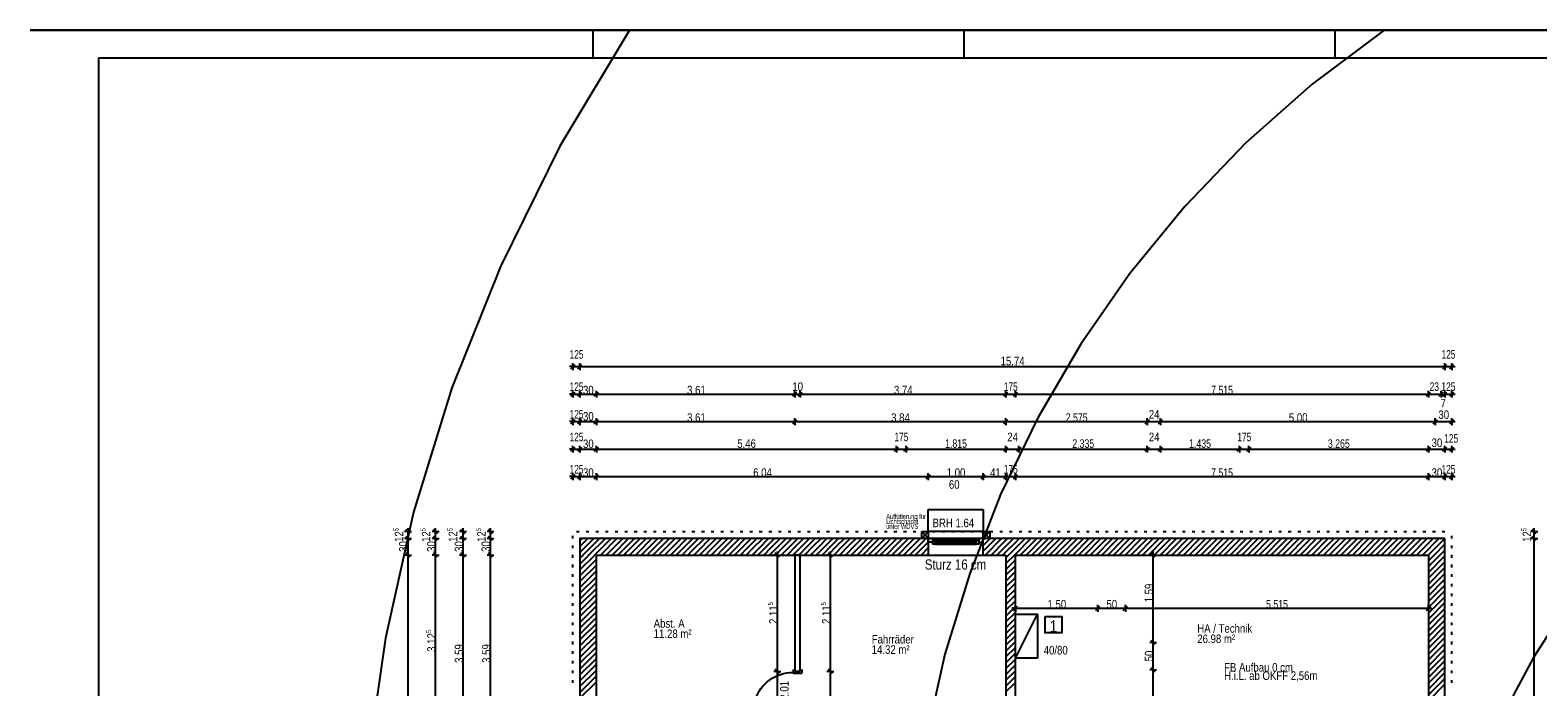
# Model space of a CAD drawing. Extents: x 5 to 835, y 17 to 857.
# Tile 13 of 14: x 5 to 554, y 618 to 857. Entities that reach past the tile are written whole.
import ezdxf
from ezdxf.enums import TextEntityAlignment as Align

# ---------------------------------------------------------------- set-up
doc = ezdxf.new("R2010")
doc.units = 0
doc.linetypes.add('CONTINOUS', pattern=[0])
for name, color, linetype in [('Allgemein', 7, 'CONTINOUS'), ('Fenster-Brüstung', 7, 'CONTINOUS'), ('FenstermakroTürmakro', 7, 'CONTINOUS'), ('Raum', 7, 'CONTINOUS'), ('TEXTS_ACI250', 7, 'CONTINOUS'), ('Tür-Griff', 7, 'CONTINOUS'), ('WandBetontr', 7, 'CONTINOUS'), ('WandMauerwerktr', 7, 'CONTINOUS'), ('WandTrockenbau', 7, 'CONTINOUS')]:
    doc.layers.add(name, color=color, linetype=linetype)

msp = doc.modelspace()

# ---------------------------------------------------------------- linework, layer by layer
at = {"layer": 'Allgemein', "color": 7, "linetype": 'CONTINOUS'}
msp.add_line((30.01281, 847.09998), (820.01279, 847.09998), dxfattribs=at)
at = {"layer": 'Fenster-Brüstung', "color": 7, "linetype": 'CONTINOUS'}
for p, q in [((351.93204, 672.26212), (331.93203, 672.26212)), ((331.93203, 666.26214), (351.93204, 666.26214))]:
    msp.add_line(p, q, dxfattribs=at)
at = {"layer": 'FenstermakroTürmakro', "color": 7, "linetype": 'CONTINOUS'}
for p, q in [((333.53204, 672.24214), (350.33203, 672.24214)), ((334.33204, 671.56212), (349.53203, 671.56212)), ((334.33204, 670.88214), (349.53203, 670.88214)), ((334.33204, 670.20213), (349.53203, 670.20213)), ((282.73204, 624.62214), (282.73204, 623.28212)), ((282.73204, 623.28212), (283.33202, 623.28212)), ((283.33202, 623.28212), (285.33203, 623.28212)), ((285.33203, 623.28212), (285.93204, 623.28212)), ((285.93204, 624.62214), (285.93204, 623.28212))]:
    msp.add_line(p, q, dxfattribs=at)
for points in [[(331.93203, 672.24214), (333.53204, 672.24214), (333.53204, 670.88214), (331.93203, 670.88214)], [(333.53204, 671.56212), (334.33204, 671.56212), (334.33204, 670.20213), (333.53204, 670.20213)], [(349.53203, 671.56212), (350.33203, 671.56212), (350.33203, 670.20213), (349.53203, 670.20213)], [(351.93204, 672.24214), (350.33203, 672.24214), (350.33203, 670.88214), (351.93204, 670.88214)]]:
    msp.add_lwpolyline(points, close=True, dxfattribs=at)
msp.add_lwpolyline([(268.25203, 609.12212), (268.30003, 610.30971), (268.44155, 611.47085), (268.67286, 612.60183), (268.99023, 613.69892), (269.38994, 614.75839), (269.86826, 615.77652), (270.42147, 616.74957), (271.04583, 617.67382), (271.73763, 618.54555), (272.49313, 619.36103), (273.3086, 620.11653), (274.18033, 620.80832), (275.10459, 621.43269), (276.07764, 621.98589), (277.09576, 622.46421), (278.15523, 622.86392), (279.25232, 623.1813), (280.3833, 623.4126), (281.54445, 623.55412), (282.73203, 623.60212)], dxfattribs=at)
at = {"layer": 'Tür-Griff', "color": 7, "linetype": 'CONTINOUS'}
for p, q in [((834.9, 857.09998), (5.1, 857.09998)), ((210.01282, 847.09998), (210.01282, 857.09998)), ((345.0128, 847.09998), (345.0128, 857.09998)), ((480.01283, 847.09998), (480.01283, 857.09998)), ((30.01281, 847.09998), (30.01281, 27.1))]:
    msp.add_line(p, q, dxfattribs=at)
at = {"layer": 'Tür-Griff'}
for p, q in [((5.1, 857.09998), (834.9, 857.09998)), ((331.93204, 682.76213), (351.93204, 682.76213)), ((331.93204, 674.76214), (331.93204, 682.76213)), ((202.63204, 672.28262), (202.63204, 673.28264)), ((202.63204, 668.78262), (202.63204, 669.78264)), ((203.94079, 674.76214), (204.94079, 674.76214)), ((207.44079, 674.76214), (208.4408, 674.76214)), ((210.9408, 674.76214), (211.9408, 674.76214)), ((214.4408, 674.76214), (215.4408, 674.76214)), ((217.9408, 674.76214), (218.94078, 674.76214)), ((221.4408, 674.76214), (222.44078, 674.76214)), ((224.94078, 674.76214), (225.94078, 674.76214)), ((228.44078, 674.76214), (229.44079, 674.76214)), ((231.94079, 674.76214), (232.94079, 674.76214)), ((235.44079, 674.76214), (236.44079, 674.76214)), ((238.94079, 674.76214), (239.94079, 674.76214)), ((242.44079, 674.76214), (243.44079, 674.76214)), ((245.94079, 674.76214), (246.9408, 674.76214)), ((249.44079, 674.76214), (250.4408, 674.76214)), ((252.94079, 674.76214), (253.9408, 674.76214)), ((256.4408, 674.76214), (257.4408, 674.76214)), ((259.9408, 674.76214), (260.9408, 674.76214)), ((263.4408, 674.76214), (264.44078, 674.76214)), ((266.9408, 674.76214), (267.94078, 674.76214)), ((270.44078, 674.76214), (271.44078, 674.76214)), ((273.94078, 674.76214), (274.94079, 674.76214)), ((277.44078, 674.76214), (278.44079, 674.76214)), ((280.94079, 674.76214), (281.94079, 674.76214)), ((284.44079, 674.76214), (285.44079, 674.76214)), ((287.94079, 674.76214), (288.94079, 674.76214)), ((291.44079, 674.76214), (292.4408, 674.76214)), ((294.94079, 674.76214), (295.9408, 674.76214)), ((298.44079, 674.76214), (299.4408, 674.76214)), ((301.9408, 674.76214), (302.9408, 674.76214)), ((305.4408, 674.76214), (306.44078, 674.76214)), ((308.9408, 674.76214), (309.94078, 674.76214)), ((312.4408, 674.76214), (313.44079, 674.76214)), ((315.94078, 674.76214), (316.94079, 674.76214)), ((319.44078, 674.76214), (320.44079, 674.76214)), ((322.94078, 674.76214), (323.94079, 674.76214)), ((326.44079, 674.76214), (327.44079, 674.76214)), ((331.93204, 674.76214), (329.53203, 672.26212)), ((329.53203, 674.76214), (331.93204, 672.26212)), ((329.94079, 674.76214), (330.94079, 674.76214)), ((351.93204, 674.76214), (331.93204, 674.76214)), ((333.44079, 674.76214), (334.44079, 674.76214)), ((336.94079, 674.76214), (337.9408, 674.76214)), ((340.4408, 674.76214), (341.4408, 674.76214)), ((343.9408, 674.76214), (344.9408, 674.76214)), ((347.4408, 674.76214), (348.4408, 674.76214)), ((350.9408, 674.76214), (351.94078, 674.76214)), ((354.33204, 674.76214), (351.93204, 672.26212)), ((351.93204, 674.76214), (354.33204, 672.26212)), ((354.4408, 674.76214), (355.44078, 674.76214)), ((357.94078, 674.76214), (358.94079, 674.76214)), ((361.44078, 674.76214), (362.44079, 674.76214)), ((364.94078, 674.76214), (365.94079, 674.76214)), ((368.44079, 674.76214), (369.44081, 674.76214)), ((371.94079, 674.76214), (372.94077, 674.76214)), ((375.44079, 674.76214), (376.44077, 674.76214)), ((378.94079, 674.76214), (379.94077, 674.76214)), ((382.44079, 674.76214), (383.44078, 674.76214)), ((385.9408, 674.76214), (386.94078, 674.76214)), ((389.4408, 674.76214), (390.44078, 674.76214)), ((392.9408, 674.76214), (393.94078, 674.76214)), ((396.4408, 674.76214), (397.44078, 674.76214)), ((399.9408, 674.76214), (400.94078, 674.76214)), ((403.4408, 674.76214), (404.44079, 674.76214)), ((406.94081, 674.76214), (407.94079, 674.76214)), ((410.44081, 674.76214), (411.44079, 674.76214)), ((413.94081, 674.76214), (414.94079, 674.76214)), ((417.44081, 674.76214), (418.44079, 674.76214)), ((420.94081, 674.76214), (421.94079, 674.76214)), ((424.44077, 674.76214), (425.44079, 674.76214)), ((427.94077, 674.76214), (428.9408, 674.76214)), ((431.44078, 674.76214), (432.4408, 674.76214)), ((434.94078, 674.76214), (435.9408, 674.76214)), ((438.44078, 674.76214), (439.4408, 674.76214)), ((441.94078, 674.76214), (442.94081, 674.76214)), ((445.44078, 674.76214), (446.44081, 674.76214)), ((448.94078, 674.76214), (449.94081, 674.76214)), ((452.44078, 674.76214), (453.44081, 674.76214)), ((455.94079, 674.76214), (456.94081, 674.76214)), ((459.44079, 674.76214), (460.44081, 674.76214)), ((462.94079, 674.76214), (463.94077, 674.76214)), ((466.44079, 674.76214), (467.44077, 674.76214)), ((469.94079, 674.76214), (470.94077, 674.76214)), ((473.44079, 674.76214), (474.44078, 674.76214)), ((476.9408, 674.76214), (477.94078, 674.76214)), ((480.4408, 674.76214), (481.44078, 674.76214)), ((483.9408, 674.76214), (484.94078, 674.76214)), ((487.4408, 674.76214), (488.44078, 674.76214)), ((490.9408, 674.76214), (491.94078, 674.76214)), ((494.4408, 674.76214), (495.44079, 674.76214)), ((497.94081, 674.76214), (498.94079, 674.76214)), ((501.44081, 674.76214), (502.44079, 674.76214)), ((504.94081, 674.76214), (505.94079, 674.76214)), ((508.44081, 674.76214), (509.44079, 674.76214)), ((511.94081, 674.76214), (512.9408, 674.76214)), ((515.44077, 674.76214), (516.4408, 674.76214)), ((518.94077, 674.76214), (519.9408, 674.76214)), ((522.43203, 672.28262), (522.43203, 673.28264)), ((522.43203, 668.78262), (522.43203, 669.78264)), ((202.63204, 665.28262), (202.63204, 666.28264)), ((522.43203, 665.28262), (522.43203, 666.28264)), ((202.63204, 661.78261), (202.63204, 662.78264)), ((202.63204, 658.28261), (202.63204, 659.28264)), ((522.43203, 661.78261), (522.43203, 662.78264)), ((522.43203, 658.28261), (522.43203, 659.28264)), ((202.63204, 654.78261), (202.63204, 655.78264)), ((522.43203, 654.78261), (522.43203, 655.78264)), ((202.63204, 651.28261), (202.63204, 652.28263)), ((202.63204, 647.78261), (202.63204, 648.78263)), ((522.43203, 651.28261), (522.43203, 652.28263)), ((522.43203, 647.78261), (522.43203, 648.78263)), ((202.63204, 644.28265), (202.63204, 645.28263)), ((363.63204, 628.76211), (371.63202, 644.76212)), ((522.43203, 644.28265), (522.43203, 645.28263)), ((202.63204, 640.78265), (202.63204, 641.78263)), ((202.63204, 637.28265), (202.63204, 638.28263)), ((522.43203, 640.78265), (522.43203, 641.78263)), ((522.43203, 637.28265), (522.43203, 638.28263)), ((202.63204, 633.78265), (202.63204, 634.78263)), ((202.63204, 630.28264), (202.63204, 631.28263)), ((522.43203, 633.78265), (522.43203, 634.78263)), ((522.43203, 630.28264), (522.43203, 631.28263)), ((202.63204, 626.78264), (202.63204, 627.78262)), ((371.63202, 628.7621), (363.63204, 628.7621)), ((522.43203, 626.78264), (522.43203, 627.78262)), ((202.63204, 623.28264), (202.63204, 624.28262)), ((202.63204, 619.78264), (202.63204, 620.78262)), ((522.43203, 623.28264), (522.43203, 624.28262)), ((522.43203, 619.78264), (522.43203, 620.78262))]:
    msp.add_line(p, q, dxfattribs=at)
for points in [[(223.20627, 857.09999), (197.84397, 814.88308), (176.32169, 771.45366), (158.5952, 727.02557), (144.62025, 681.81267), (134.35258, 636.02879), (127.74797, 589.8878), (124.76216, 543.60353), (125.35091, 497.38984), (129.46997, 451.46056), (137.07509, 406.02955), (148.12204, 361.31066), (162.56657, 317.51773), (180.36443, 274.86461), (201.47137, 233.56515), (225.84316, 193.83319), (253.43554, 155.88258), (284.20427, 119.92718), (318.10511, 86.18082), (355.09381, 54.85735), (395.12612, 26.17063)], [(497.85652, 857.09999), (471.58376, 837.40866), (447.37723, 816.00335), (425.26338, 793.02719), (405.26864, 768.62337), (387.41945, 742.93505), (371.74226, 716.10538), (358.26349, 688.27754), (347.00959, 659.59468), (338.00699, 630.19998), (331.28215, 600.23658), (326.86148, 569.84767), (324.77144, 539.17639), (325.03845, 508.36592), (327.68897, 477.55941), (332.74943, 446.90004), (340.24626, 416.53096), (350.2059, 386.59534), (362.6548, 357.23635), (377.6194, 328.59713), (395.12612, 300.82087)], [(720.01283, 727.5419), (703.62941, 726.50033), (687.64089, 724.17586), (672.09754, 720.62114), (657.04965, 715.88882), (642.54747, 710.03155), (628.64128, 703.10196), (615.38134, 695.1527), (602.81794, 686.23643), (591.00132, 676.40579), (579.98177, 665.71343), (569.80956, 654.21198), (560.53495, 641.95411), (552.20822, 628.99245), (544.87963, 615.37965), (538.59945, 601.16836), (533.41796, 586.41123), (529.38542, 571.1609), (526.5521, 555.47002), (524.96827, 539.39123), (524.68421, 522.97718)], [(351.93204, 682.76213), (351.93204, 674.76214), (354.33204, 674.76214), (354.33204, 672.26212), (351.93204, 672.26212), (351.93204, 674.76214)], [(363.63204, 628.76211), (363.63204, 644.76212), (371.63202, 644.76212), (371.63202, 628.76211)]]:
    msp.add_lwpolyline(points, dxfattribs=at)
for points in [[(329.53203, 674.76214), (331.93204, 674.76214), (331.93204, 672.26212), (329.53203, 672.26212)], [(374.48926, 643.91359), (380.48923, 643.91359), (380.48923, 637.91357), (374.48926, 637.91357)]]:
    msp.add_lwpolyline(points, close=True, dxfattribs=at)
at = {"layer": 'WandBetontr', "color": 7, "linetype": 'CONTINOUS'}
for p, q in [((201.88205, 734.01214), (203.38204, 735.51213)), ((202.63204, 734.76214), (202.63204, 736.0121)), ((204.38204, 734.01214), (205.88204, 735.51213)), ((205.13204, 734.76214), (205.13204, 736.0121)), ((519.18202, 734.01214), (520.68205, 735.51214)), ((519.93206, 734.76214), (519.93206, 736.0121)), ((521.68204, 734.01214), (523.18203, 735.51214)), ((522.43203, 734.76214), (522.43203, 736.0121)), ((202.63204, 734.76214), (201.38203, 734.76214)), ((202.63204, 734.76214), (202.63204, 733.51213)), ((202.63204, 734.76214), (205.13204, 734.76214)), ((205.13204, 734.76214), (205.13204, 733.51213)), ((519.93206, 734.76214), (519.93206, 733.51213)), ((519.93206, 734.76214), (522.43204, 734.76214)), ((522.43203, 734.76214), (523.68204, 734.76214)), ((522.43203, 734.76214), (522.43203, 733.51213)), ((202.63204, 724.76215), (201.38203, 724.76215)), ((201.88205, 724.01211), (203.38204, 725.51215)), ((202.63204, 724.76215), (202.63204, 726.01211)), ((202.63204, 724.76215), (202.63204, 723.51214)), ((202.63204, 724.76215), (205.13204, 724.76215)), ((204.38204, 724.01211), (205.88204, 725.51215)), ((205.13204, 724.76215), (205.13204, 726.01211)), ((205.13204, 724.76215), (205.13204, 723.51214)), ((205.13204, 724.76215), (211.13204, 724.76215)), ((210.38205, 724.01211), (211.88204, 725.51215)), ((211.13204, 724.76215), (211.13204, 726.01211)), ((211.13204, 724.76215), (211.13204, 723.51214)), ((282.58203, 724.01211), (284.08205, 725.51215)), ((283.33203, 724.76215), (283.33203, 726.01211)), ((283.33203, 724.76215), (283.33203, 723.51214)), ((283.33203, 724.76215), (285.33203, 724.76215)), ((284.58204, 724.01211), (286.08203, 725.51215)), ((285.33203, 724.76215), (285.33203, 726.01211)), ((285.33203, 724.76215), (285.33203, 723.51214)), ((359.38204, 724.01211), (360.88203, 725.51215)), ((360.13203, 724.76215), (363.63203, 724.76215)), ((360.13204, 724.76215), (360.13204, 726.01211)), ((360.13204, 724.76215), (360.13204, 723.51214)), ((362.88204, 724.01211), (364.38203, 725.51215)), ((363.63204, 724.76215), (363.63204, 726.01211)), ((363.63204, 724.76215), (363.63204, 723.51214)), ((513.18204, 724.01211), (514.68203, 725.51215)), ((513.93203, 724.76215), (513.93203, 726.01211)), ((513.93203, 724.76215), (513.93203, 723.51214)), ((513.93203, 724.76215), (518.53206, 724.76215)), ((517.78206, 724.01211), (519.28205, 725.51215)), ((518.53206, 724.76215), (518.53206, 726.01211)), ((518.53206, 724.76215), (518.53206, 723.51214)), ((518.53206, 724.76215), (519.93206, 724.76215)), ((519.18202, 724.01211), (520.68205, 725.51215)), ((519.93205, 724.76215), (519.93205, 726.01211)), ((519.93205, 724.76215), (519.93205, 723.51214)), ((519.93206, 724.76215), (522.43204, 724.76215)), ((521.68204, 724.01211), (523.18203, 725.51215)), ((522.43203, 724.76215), (522.43203, 726.01211)), ((522.43203, 724.76215), (523.68204, 724.76215)), ((522.43203, 724.76215), (522.43203, 723.51214)), ((202.63204, 714.76211), (201.38204, 714.76211)), ((201.88205, 714.01211), (203.38204, 715.51211)), ((202.63204, 714.76211), (202.63204, 716.01212)), ((202.63204, 714.76211), (202.63204, 713.51214)), ((202.63204, 714.76211), (205.13204, 714.76211)), ((204.38205, 714.01211), (205.88204, 715.51211)), ((205.13204, 714.76211), (205.13204, 716.01212)), ((205.13204, 714.76211), (205.13204, 713.51214)), ((205.13204, 714.76211), (211.13204, 714.76211)), ((210.38205, 714.01211), (211.88204, 715.51211)), ((211.13204, 714.76211), (211.13204, 716.01212)), ((211.13204, 714.76211), (211.13204, 713.51215)), ((282.58203, 714.01211), (284.08205, 715.51211)), ((283.33203, 714.76211), (283.33203, 716.01212)), ((283.33203, 714.76211), (283.33203, 713.51215)), ((359.38204, 714.01211), (360.88203, 715.51211)), ((360.13203, 714.76211), (360.13203, 716.01212)), ((360.13203, 714.76211), (360.13203, 713.51215)), ((410.88204, 714.01211), (412.38203, 715.51211)), ((411.63204, 714.76211), (411.63204, 716.01212)), ((411.63204, 714.76211), (411.63204, 713.51215)), ((411.63204, 714.76211), (416.43204, 714.76211)), ((415.68204, 714.01211), (417.18204, 715.51211)), ((416.43204, 714.76211), (416.43204, 716.01212)), ((416.43204, 714.76211), (416.43204, 713.51215)), ((515.68206, 714.01211), (517.18205, 715.51211)), ((516.43205, 714.76211), (516.43205, 716.01212)), ((516.43205, 714.76211), (516.43205, 713.51215)), ((516.43205, 714.76211), (522.43203, 714.76211)), ((521.68204, 714.01211), (523.18203, 715.51211)), ((522.43203, 714.76211), (522.43203, 716.01212)), ((522.43203, 714.76211), (523.68204, 714.76211)), ((522.43203, 714.76211), (522.43203, 713.51215)), ((202.63204, 704.76212), (201.38203, 704.76212)), ((201.88205, 704.01212), (203.38204, 705.51212)), ((202.63204, 704.76212), (202.63204, 706.01213)), ((202.63204, 704.76212), (202.63204, 703.51211)), ((202.63204, 704.76212), (205.13204, 704.76212)), ((204.38204, 704.01212), (205.88204, 705.51212)), ((205.13204, 704.76212), (205.13204, 706.01213)), ((205.13204, 704.76212), (205.13204, 703.51211)), ((205.13204, 704.76212), (211.13204, 704.76212)), ((210.38205, 704.01212), (211.88204, 705.51212)), ((211.13204, 704.76212), (211.13204, 706.01213)), ((211.13204, 704.76212), (211.13204, 703.51211)), ((319.58203, 704.01212), (321.08203, 705.51212)), ((320.33203, 704.76212), (320.33203, 706.01213)), ((320.33203, 704.76212), (320.33203, 703.51211)), ((320.33203, 704.76212), (323.83203, 704.76212)), ((323.08203, 704.01212), (324.58203, 705.51212)), ((323.83203, 704.76212), (323.83203, 706.01213)), ((323.83203, 704.76212), (323.83203, 703.51211)), ((359.38204, 704.01212), (360.88203, 705.51212)), ((360.13203, 704.76212), (364.93204, 704.76212)), ((360.13204, 704.76212), (360.13204, 706.01213)), ((360.13204, 704.76212), (360.13204, 703.51211)), ((364.18204, 704.01212), (365.68204, 705.51212)), ((364.93204, 704.76212), (364.93204, 706.01213)), ((364.93204, 704.76212), (364.93204, 703.51211)), ((410.88204, 704.01212), (412.38203, 705.51212)), ((411.63203, 704.76212), (411.63203, 706.01213)), ((411.63203, 704.76212), (411.63203, 703.51211)), ((411.63204, 704.76212), (416.43204, 704.76212)), ((415.68205, 704.01212), (417.18204, 705.51212)), ((416.43204, 704.76212), (416.43204, 706.01213)), ((416.43204, 704.76212), (416.43204, 703.51211)), ((444.38202, 704.01212), (445.88205, 705.51212)), ((445.13206, 704.76212), (445.13206, 706.01213)), ((445.13206, 704.76212), (445.13206, 703.51211)), ((445.13206, 704.76212), (448.63201, 704.76212)), ((447.88202, 704.01212), (449.38205, 705.51212)), ((448.63201, 704.76212), (448.63201, 706.01213)), ((448.63201, 704.76212), (448.63201, 703.51211)), ((513.18204, 704.01212), (514.68203, 705.51212)), ((513.93203, 704.76212), (513.93203, 706.01213)), ((513.93203, 704.76212), (513.93203, 703.51211)), ((513.93203, 704.76212), (519.93205, 704.76212)), ((519.18201, 704.01212), (520.68205, 705.51212)), ((519.93205, 704.76212), (519.93205, 706.01213)), ((519.93205, 704.76212), (519.93205, 703.51211)), ((519.93206, 704.76212), (522.43204, 704.76212)), ((521.68204, 704.01212), (523.18203, 705.51212)), ((522.43203, 704.76212), (522.43203, 706.01213)), ((522.43203, 704.76212), (523.68204, 704.76212)), ((522.43203, 704.76212), (522.43203, 703.51211)), ((202.63204, 694.76213), (201.38204, 694.76213)), ((201.88205, 694.01213), (203.38204, 695.51212)), ((202.63204, 694.76213), (202.63204, 696.01214)), ((202.63204, 694.76213), (202.63204, 693.51212)), ((202.63204, 694.76213), (205.13204, 694.76213)), ((204.38205, 694.01213), (205.88204, 695.51212)), ((205.13204, 694.76213), (205.13204, 696.01214)), ((205.13204, 694.76213), (205.13204, 693.51212)), ((205.13204, 694.76213), (211.13204, 694.76213)), ((210.38205, 694.01213), (211.88204, 695.51212)), ((211.13204, 694.76213), (211.13204, 696.01213)), ((211.13204, 694.76213), (211.13204, 693.51212)), ((331.18204, 694.01213), (332.68203, 695.51212)), ((331.93203, 694.76213), (331.93203, 696.01213)), ((331.93203, 694.76213), (331.93203, 693.51212)), ((351.18204, 694.01213), (352.68204, 695.51212)), ((351.93204, 694.76213), (351.93204, 696.01213)), ((351.93204, 694.76213), (351.93204, 693.51212)), ((359.38204, 694.01213), (360.88203, 695.51212)), ((360.13203, 694.76213), (360.13203, 696.01213)), ((360.13203, 694.76213), (360.13203, 693.51212)), ((360.13203, 694.76213), (363.63203, 694.76213)), ((362.88204, 694.01213), (364.38203, 695.51212)), ((363.63204, 694.76213), (363.63204, 696.01213)), ((363.63204, 694.76213), (363.63204, 693.51212)), ((513.18204, 694.01213), (514.68203, 695.51212)), ((513.93203, 694.76213), (513.93203, 696.01213)), ((513.93203, 694.76213), (513.93203, 693.51212)), ((513.93203, 694.76213), (519.93205, 694.76213)), ((519.18202, 694.01213), (520.68205, 695.51212)), ((519.93206, 694.76213), (519.93206, 696.01213)), ((519.93206, 694.76213), (519.93206, 693.51212)), ((519.93206, 694.76213), (522.43204, 694.76213)), ((521.68204, 694.01213), (523.18203, 695.51212)), ((522.43203, 694.76213), (522.43203, 696.01213)), ((522.43203, 694.76213), (523.68204, 694.76213)), ((522.43203, 694.76213), (522.43203, 693.51212)), ((143.38203, 674.01214), (141.88203, 675.51214)), ((142.63203, 674.76214), (142.63203, 676.01211)), ((153.38204, 674.01214), (151.88204, 675.51214)), ((152.63204, 674.76214), (152.63204, 676.01211)), ((163.38204, 674.01214), (161.88203, 675.51214)), ((162.63204, 674.76214), (162.63204, 676.01211)), ((173.38204, 674.01214), (171.88203, 675.51214)), ((172.63203, 674.76214), (172.63203, 676.01211)), ((553.18205, 674.01214), (551.68205, 675.51214)), ((552.43205, 674.76214), (552.43205, 676.01211)), ((142.63203, 674.76214), (141.38204, 674.76214)), ((142.63203, 672.26212), (141.38204, 672.26212)), ((143.38203, 671.51212), (141.88203, 673.01212)), ((142.63203, 674.76214), (143.88203, 674.76214)), ((142.63203, 672.26212), (142.63203, 674.76214)), ((142.63203, 672.26212), (143.88203, 672.26212)), ((142.63203, 666.26214), (142.63203, 672.26212)), ((152.63204, 674.76214), (151.38204, 674.76214)), ((152.63204, 672.26212), (151.38204, 672.26212)), ((153.38204, 671.51212), (151.88204, 673.01212)), ((152.63204, 674.76214), (153.88204, 674.76214)), ((152.63204, 672.26212), (152.63204, 674.76214)), ((152.63204, 672.26212), (153.88204, 672.26212)), ((152.63204, 666.26214), (152.63204, 672.26212)), ((162.63204, 674.76214), (161.38203, 674.76214)), ((162.63204, 672.26212), (161.38203, 672.26212)), ((163.38204, 671.51212), (161.88203, 673.01212)), ((162.63204, 674.76214), (163.88204, 674.76214)), ((162.63204, 672.26212), (162.63204, 674.76214)), ((162.63204, 672.26212), (163.88204, 672.26212)), ((162.63204, 666.26214), (162.63204, 672.26212)), ((172.63203, 674.76214), (171.38204, 674.76214)), ((172.63203, 672.26212), (171.38204, 672.26212)), ((173.38204, 671.51212), (171.88203, 673.01212)), ((172.63203, 674.76214), (173.88203, 674.76214)), ((172.63203, 672.26212), (172.63203, 674.76214)), ((172.63203, 672.26212), (173.88203, 672.26212)), ((172.63203, 666.26214), (172.63203, 672.26212)), ((552.43205, 674.76214), (551.18204, 674.76214)), ((552.43205, 672.26212), (551.18204, 672.26212)), ((553.18205, 671.51212), (551.68205, 673.01212)), ((552.43205, 674.76214), (553.68202, 674.76214)), ((552.43205, 672.26212), (552.43205, 674.76214)), ((552.43205, 672.26212), (553.68202, 672.26212)), ((552.43205, 464.46214), (552.43205, 672.26212)), ((142.63203, 666.26214), (141.38204, 666.26214)), ((143.38203, 665.51214), (141.88203, 667.01214)), ((142.63203, 666.26214), (143.88203, 666.26214)), ((142.63203, 314.26211), (142.63203, 666.26214)), ((152.63204, 666.26214), (151.38204, 666.26214)), ((153.38204, 665.51214), (151.88204, 667.01214)), ((152.63204, 666.26214), (153.88204, 666.26214)), ((152.63204, 603.76212), (152.63204, 666.26214)), ((162.63204, 666.26214), (161.38203, 666.26214)), ((163.38204, 665.51214), (161.88203, 667.01214)), ((162.63204, 666.26214), (163.88204, 666.26214)), ((162.63204, 594.46213), (162.63204, 666.26214)), ((172.63203, 666.26214), (171.38204, 666.26214)), ((173.38204, 665.51214), (171.88203, 667.01214)), ((172.63203, 666.26214), (173.88203, 666.26214)), ((172.63203, 594.46213), (172.63203, 666.26214)), ((277.01749, 666.26214), (275.76748, 666.26214)), ((277.76749, 665.51215), (276.26749, 667.01214)), ((277.01749, 666.26214), (277.01749, 667.51211)), ((277.01749, 666.26214), (278.26748, 666.26214)), ((277.01749, 623.96214), (277.01749, 666.26214)), ((296.31239, 666.26214), (295.06239, 666.26214)), ((297.06239, 665.51215), (295.56237, 667.01214)), ((296.31239, 666.26214), (296.31239, 667.51211)), ((296.31239, 666.26214), (297.56238, 666.26214)), ((296.31239, 623.96214), (296.31239, 666.26214)), ((413.74655, 666.26214), (412.49654, 666.26214)), ((414.49654, 665.51214), (412.99651, 667.01214)), ((413.74655, 666.26214), (413.74655, 667.51211)), ((413.74655, 666.26214), (414.99651, 666.26214)), ((413.74655, 634.46215), (413.74655, 666.26214)), ((362.88204, 646.13886), (364.38203, 647.63886)), ((363.63204, 646.88886), (363.63204, 648.13887)), ((392.88202, 646.13886), (394.38205, 647.63886)), ((393.63206, 646.88886), (393.63206, 648.13887)), ((402.88205, 646.13886), (404.38205, 647.63886)), ((403.63205, 646.88886), (403.63205, 648.13887)), ((513.18204, 646.13886), (514.68203, 647.63886)), ((513.93203, 646.88886), (513.93203, 648.13887)), ((363.63204, 646.88886), (362.38205, 646.88886)), ((363.63204, 646.88886), (363.63204, 645.63885)), ((393.63206, 646.88886), (393.63206, 645.63885)), ((403.63205, 646.88886), (403.63205, 645.63885)), ((513.93203, 646.88886), (515.18205, 646.88886)), ((513.93203, 646.88886), (513.93203, 645.63885)), ((413.74655, 634.46215), (412.49654, 634.46215)), ((414.49654, 633.71211), (412.99651, 635.21214)), ((413.74655, 634.46215), (414.99651, 634.46215)), ((413.74655, 624.46211), (413.74655, 634.46215)), ((277.01749, 623.96214), (275.76748, 623.96214)), ((277.76749, 623.21214), (276.26749, 624.71214)), ((277.01749, 623.96214), (278.26748, 623.96214)), ((277.01749, 608.76212), (277.01749, 623.96214)), ((296.31239, 623.96214), (295.06239, 623.96214)), ((297.06239, 623.21214), (295.56237, 624.71214)), ((296.31239, 623.96214), (297.56238, 623.96214)), ((296.31239, 608.76212), (296.31239, 623.96214)), ((413.74655, 624.46211), (412.49654, 624.46211)), ((414.49654, 623.71211), (412.99651, 625.21211)), ((413.74655, 624.46211), (414.99651, 624.46211)), ((413.74655, 594.46213), (413.74655, 624.46211))]:
    msp.add_line(p, q, dxfattribs=at)
for points in [[(205.13204, 734.76214), (356.5472, 734.76214), (519.93206, 734.76214)], [(211.13204, 724.76215), (242.77798, 724.76215), (283.33203, 724.76215)], [(285.33203, 724.76215), (318.00194, 724.76215), (360.13203, 724.76215)], [(363.63204, 724.76215), (433.36563, 724.76215), (513.93203, 724.76215)], [(211.13204, 714.76211), (242.77617, 714.76211), (283.33203, 714.76211)], [(283.33203, 714.76211), (317.00011, 714.76211), (360.13204, 714.76211)], [(360.13203, 714.76211), (380.49078, 714.76211), (411.63203, 714.76211)], [(416.43204, 714.76211), (461.62149, 714.76211), (516.43205, 714.76211)], [(211.13204, 704.76212), (260.82225, 704.76212), (320.33203, 704.76212)], [(323.83203, 704.76212), (336.35054, 704.76212), (360.13203, 704.76212)], [(364.93204, 704.76212), (382.5879, 704.76212), (411.63204, 704.76212)], [(416.43204, 704.76212), (425.03117, 704.76212), (445.13206, 704.76212)], [(448.63201, 704.76212), (475.46375, 704.76212), (513.93203, 704.76212)], [(211.13204, 694.76213), (266.82291, 694.76213), (331.93203, 694.76213)], [(331.93203, 694.76213), (337.18313, 694.76213), (351.93204, 694.76213)], [(351.93204, 694.76213), (352.96779, 694.76213), (360.13204, 694.76213)], [(363.63204, 694.76213), (433.3556, 694.76213), (513.93203, 694.76213)], [(363.63204, 646.88886), (373.84735, 646.88886), (393.63206, 646.88886)], [(393.63206, 646.88886), (395.29091, 646.88886), (403.63205, 646.88886)], [(403.63205, 646.88886), (453.3257, 646.88886), (513.93203, 646.88886)]]:
    msp.add_lwpolyline(points, dxfattribs=at)
at = {"layer": 'WandMauerwerktr', "color": 7, "linetype": 'CONTINOUS'}
for p, q in [((205.13204, 667.23082), (210.16337, 672.26212)), ((205.13204, 671.47345), (205.92073, 672.26212)), ((205.13204, 669.35213), (208.04205, 672.26212)), ((254.88462, 668.19303), (258.95373, 672.26212)), ((327.19993, 666.26214), (331.93203, 670.99424)), ((359.73204, 672.26212), (351.93204, 672.26212)), ((354.77711, 666.26214), (359.79734, 671.28238)), ((363.63204, 672.26212), (359.73204, 672.26212)), ((359.79734, 671.28238), (360.7771, 672.26212)), ((359.92993, 669.29365), (362.89842, 672.26212)), ((360.06253, 667.30489), (363.63203, 670.87439)), ((363.63203, 668.75307), (367.14108, 672.26212)), ((363.63204, 666.63176), (369.2624, 672.26212)), ((363.63204, 670.87439), (365.01974, 672.26212)), ((519.93205, 672.26212), (363.63204, 672.26212)), ((365.38372, 666.26214), (371.38371, 672.26212)), ((367.50501, 666.26214), (373.50503, 672.26212)), ((369.62633, 666.26214), (375.62635, 672.26212)), ((371.74769, 666.26214), (377.74767, 672.26212)), ((373.869, 666.26214), (379.86899, 672.26212)), ((375.99032, 666.26214), (381.9903, 672.26212)), ((378.11164, 666.26214), (384.11162, 672.26212)), ((380.23296, 666.26214), (386.23294, 672.26212)), ((382.35428, 666.26214), (388.35425, 672.26212)), ((384.47559, 666.26214), (390.47557, 672.26212)), ((386.59691, 666.26214), (392.59693, 672.26212)), ((388.71823, 666.26214), (394.71825, 672.26212)), ((390.83955, 666.26214), (396.83957, 672.26212)), ((392.96087, 666.26214), (398.96089, 672.26212)), ((395.08218, 666.26214), (401.08221, 672.26212)), ((397.2035, 666.26214), (403.20352, 672.26212)), ((399.32482, 666.26214), (405.32484, 672.26212)), ((401.44614, 666.26214), (407.44616, 672.26212)), ((403.5675, 666.26214), (409.56747, 672.26212)), ((405.68882, 666.26214), (411.68879, 672.26212)), ((407.81013, 666.26214), (413.81011, 672.26212)), ((409.93145, 666.26214), (415.93143, 672.26212)), ((412.05276, 666.26214), (418.05275, 672.26212)), ((414.17408, 666.26214), (420.17406, 672.26212)), ((416.2954, 666.26214), (422.29538, 672.26212)), ((418.41672, 666.26214), (424.4167, 672.26212)), ((420.53804, 666.26214), (426.53806, 672.26212)), ((422.65936, 666.26214), (428.65938, 672.26212)), ((424.78067, 666.26214), (430.78069, 672.26212)), ((426.90199, 666.26214), (432.90201, 672.26212)), ((429.02331, 666.26214), (435.02333, 672.26212)), ((431.14463, 666.26214), (437.14465, 672.26212)), ((433.26594, 666.26214), (439.26596, 672.26212)), ((435.3873, 666.26214), (441.38728, 672.26212)), ((437.50862, 666.26214), (443.5086, 672.26212)), ((439.62994, 666.26214), (445.62992, 672.26212)), ((441.75126, 666.26214), (447.75123, 672.26212)), ((443.87257, 666.26214), (449.87255, 672.26212)), ((445.99389, 666.26214), (451.99387, 672.26212)), ((448.11521, 666.26214), (454.11519, 672.26212)), ((450.23652, 666.26214), (456.2365, 672.26212)), ((452.35784, 666.26214), (458.35786, 672.26212)), ((454.47916, 666.26214), (460.47918, 672.26212)), ((456.60048, 666.26214), (462.6005, 672.26212)), ((458.7218, 666.26214), (464.72182, 672.26212)), ((460.84311, 666.26214), (466.84314, 672.26212)), ((462.96443, 666.26214), (468.96445, 672.26212)), ((465.08575, 666.26214), (471.08577, 672.26212)), ((467.20707, 666.26214), (473.20709, 672.26212)), ((469.32843, 666.26214), (475.32841, 672.26212)), ((471.44974, 666.26214), (477.44972, 672.26212)), ((473.57106, 666.26214), (479.57104, 672.26212)), ((475.69238, 666.26214), (481.69236, 672.26212)), ((477.8137, 666.26214), (483.81368, 672.26212)), ((479.93501, 666.26214), (485.93499, 672.26212)), ((482.05633, 666.26214), (488.05631, 672.26212)), ((484.17765, 666.26214), (490.17767, 672.26212)), ((486.29897, 666.26214), (492.29899, 672.26212)), ((488.42028, 666.26214), (494.4203, 672.26212)), ((490.5416, 666.26214), (496.54162, 672.26212)), ((492.66292, 666.26214), (498.66294, 672.26212)), ((494.78424, 666.26214), (500.78426, 672.26212)), ((496.90555, 666.26214), (502.90558, 672.26212)), ((499.02687, 666.26214), (505.02689, 672.26212)), ((501.14823, 666.26214), (507.14821, 672.26212)), ((503.26955, 666.26214), (509.26953, 672.26212)), ((505.39087, 666.26214), (511.39085, 672.26212)), ((507.51219, 666.26214), (513.51217, 672.26212)), ((509.6335, 666.26214), (515.63348, 672.26212)), ((511.75482, 666.26214), (517.7548, 672.26212)), ((513.87614, 666.26214), (519.87612, 672.26212)), ((515.99746, 666.26214), (519.93206, 670.1967)), ((519.93205, 666.26214), (519.93205, 672.26212)), ((205.13204, 662.98814), (208.406, 666.26214)), ((205.13204, 660.86682), (210.52732, 666.26214)), ((205.13204, 665.1095), (206.28468, 666.26214)), ((205.13204, 666.26214), (205.13204, 240.26213)), ((205.13204, 658.7455), (211.13204, 664.74552)), ((211.13204, 666.26214), (331.93203, 666.26214)), ((211.13204, 603.76212), (211.13204, 666.26214)), ((252.95373, 666.26214), (254.88462, 668.19303)), ((329.32127, 666.26214), (331.93203, 668.87288)), ((331.44259, 666.26214), (331.93203, 666.75156)), ((351.93204, 666.26214), (360.13203, 666.26214)), ((356.89842, 666.26214), (359.92993, 669.29365)), ((359.01974, 666.26214), (360.06253, 667.30489)), ((360.13203, 665.25307), (363.63203, 668.75307)), ((360.13203, 663.13176), (363.63203, 666.63176)), ((360.13203, 661.01044), (363.63203, 664.51044)), ((363.63204, 666.26214), (513.93203, 666.26214)), ((363.63204, 594.46213), (363.63204, 666.26214)), ((513.93203, 662.0754), (518.11877, 666.26214)), ((513.93203, 664.19672), (515.99746, 666.26214)), ((513.93203, 666.26214), (513.93203, 594.46213)), ((513.93203, 659.95409), (519.93205, 665.95406)), ((518.11877, 666.26214), (519.93205, 668.07538)), ((519.93205, 595.66215), (519.93205, 666.26214)), ((205.13204, 656.62419), (211.13204, 662.62421)), ((205.13204, 654.50287), (211.13204, 660.50289)), ((205.13204, 652.38155), (211.13204, 658.38157)), ((360.13203, 658.88912), (363.63203, 662.38912)), ((360.13203, 656.7678), (363.63203, 660.2678)), ((513.93203, 657.83277), (519.93205, 663.83275)), ((513.93203, 655.71141), (519.93205, 661.71143)), ((513.93203, 653.59009), (519.93205, 659.59011)), ((205.13204, 650.26023), (211.13204, 656.26026)), ((205.13204, 648.13892), (211.13204, 654.13894)), ((360.13203, 654.64648), (363.63203, 658.14649)), ((360.13203, 652.52517), (363.63203, 656.02517)), ((360.13203, 650.40385), (363.63203, 653.90385)), ((513.93203, 651.46877), (519.93205, 657.46879)), ((513.93203, 649.34746), (519.93205, 655.34748)), ((513.93203, 647.22614), (519.93205, 653.22616)), ((205.13204, 646.0176), (211.13204, 652.01758)), ((205.13204, 643.89628), (211.13204, 649.89626)), ((205.13204, 641.77496), (211.13204, 647.77494)), ((360.13203, 648.28253), (363.63203, 651.78253)), ((360.13203, 646.16122), (363.63203, 649.66122)), ((360.13204, 644.0399), (363.63204, 647.5399)), ((513.93203, 645.10482), (519.93205, 651.10484)), ((513.93203, 642.9835), (519.93205, 648.98352)), ((205.13204, 639.65365), (211.13204, 645.65363)), ((205.13204, 637.53233), (211.13204, 643.53231)), ((360.13203, 641.91858), (363.63203, 645.41858)), ((360.13204, 639.79726), (363.63204, 643.29727)), ((513.93203, 640.86218), (519.93205, 646.86216)), ((513.93203, 638.74087), (519.93205, 644.74084)), ((513.93203, 636.61955), (519.93205, 642.61953)), ((205.13204, 635.41101), (211.13204, 641.41099)), ((205.13204, 633.2897), (211.13204, 639.28967)), ((205.13204, 631.16833), (211.13204, 637.16835)), ((360.13203, 637.67594), (363.63203, 641.17595)), ((360.13203, 633.43327), (363.63203, 636.93327)), ((360.13204, 635.55463), (363.63204, 639.05463)), ((513.93203, 634.49823), (519.93205, 640.49821)), ((513.93203, 632.37691), (519.93205, 638.37689)), ((205.13204, 629.04702), (211.13204, 635.04704)), ((205.13204, 626.9257), (211.13204, 632.92572)), ((360.13203, 629.19063), (363.63203, 632.69063)), ((360.13204, 631.31195), (363.63204, 634.81195)), ((513.93203, 630.25559), (519.93205, 636.25558)), ((513.93203, 628.13428), (519.93205, 634.13426)), ((513.93203, 626.01296), (519.93205, 632.01294)), ((205.13204, 624.80438), (211.13204, 630.8044)), ((205.13204, 622.68306), (211.13204, 628.68308)), ((205.13204, 620.56174), (211.13204, 626.56177)), ((360.13203, 624.948), (363.63203, 628.448)), ((360.13204, 627.06932), (363.63204, 630.56932)), ((360.13204, 622.82668), (363.63204, 626.32668)), ((513.93203, 623.8916), (519.93205, 629.89162)), ((513.93203, 621.77028), (519.93205, 627.7703)), ((513.93203, 619.64896), (519.93205, 625.64899)), ((205.13204, 618.44043), (211.13204, 624.44045)), ((205.13204, 616.31911), (211.13204, 622.31913)), ((205.13204, 614.19779), (211.13204, 620.19777)), ((360.13203, 620.70536), (363.63203, 624.20536)), ((360.13204, 618.58404), (363.63204, 622.08405)), ((513.93203, 617.52765), (519.93205, 623.52767)), ((513.93203, 615.40633), (519.93205, 621.40635)), ((360.13203, 616.46272), (363.63203, 619.96273)), ((513.93203, 613.28501), (519.93205, 619.28504))]:
    msp.add_line(p, q, dxfattribs=at)
for points in [[(331.93203, 672.26212), (205.13204, 672.26212), (205.13204, 666.26214)], [(206.28468, 666.26214), (206.33122, 666.30865), (212.28468, 672.26212)], [(208.406, 666.26214), (208.53821, 666.3943), (214.406, 672.26212)], [(210.52732, 666.26214), (210.74518, 666.47996), (216.52732, 672.26212)], [(212.64864, 666.26214), (212.95215, 666.56561), (218.64864, 672.26212)], [(214.76995, 666.26214), (215.15912, 666.65127), (220.76998, 672.26212)], [(216.8913, 666.26214), (217.36609, 666.73692), (222.8913, 672.26212)], [(219.01261, 666.26214), (219.57306, 666.82257), (225.01261, 672.26212)], [(221.13393, 666.26214), (221.78003, 666.90823), (227.13393, 672.26212)], [(223.25525, 666.26214), (223.98701, 666.99388), (229.25524, 672.26212)], [(225.37657, 666.26214), (226.19398, 667.07953), (231.37656, 672.26212)], [(227.49788, 666.26214), (228.40095, 667.16519), (233.49788, 672.26212)], [(229.6192, 666.26214), (230.60792, 667.25084), (235.6192, 672.26212)], [(231.74054, 666.26214), (232.81489, 667.33649), (237.74054, 672.26212)], [(233.86186, 666.26214), (235.02186, 667.42215), (239.86186, 672.26212)], [(235.98317, 666.26214), (237.22883, 667.5078), (241.98317, 672.26212)], [(238.10449, 666.26214), (239.43581, 667.59345), (244.10449, 672.26212)], [(240.22581, 666.26214), (241.64277, 667.67911), (246.22581, 672.26212)], [(242.34713, 666.26214), (243.84977, 667.76476), (248.34713, 672.26212)], [(244.46844, 666.26214), (246.05674, 667.85042), (250.46844, 672.26212)], [(246.58976, 666.26214), (248.26371, 667.93607), (252.58976, 672.26212)], [(248.7111, 666.26214), (250.47068, 668.02172), (254.7111, 672.26212)], [(250.83242, 666.26214), (252.67765, 668.10738), (256.83242, 672.26212)], [(255.07505, 666.26214), (257.09159, 668.27869), (261.07505, 672.26212)], [(257.19637, 666.26214), (259.29857, 668.36434), (263.19637, 672.26212)], [(259.31769, 666.26214), (261.50554, 668.44999), (265.31768, 672.26212)], [(261.43901, 666.26214), (263.71251, 668.5356), (267.439, 672.26212)], [(263.56032, 666.26214), (265.91948, 668.62126), (269.56032, 672.26212)], [(265.68166, 666.26214), (268.12645, 668.70691), (271.68166, 672.26212)], [(267.80298, 666.26214), (270.33342, 668.79256), (273.80298, 672.26212)], [(269.9243, 666.26214), (272.54039, 668.87822), (275.9243, 672.26212)], [(272.04561, 666.26214), (274.74736, 668.96387), (278.04561, 672.26212)], [(274.16693, 666.26214), (276.95433, 669.04953), (280.16693, 672.26212)], [(276.28825, 666.26214), (279.16133, 669.13518), (282.28825, 672.26212)], [(278.40957, 666.26214), (281.3683, 669.22083), (284.40957, 672.26212)], [(280.53091, 666.26214), (283.57527, 669.30649), (286.5309, 672.26212)], [(282.65222, 666.26214), (285.78224, 669.39214), (288.65222, 672.26212)], [(284.77354, 666.26214), (287.98921, 669.47779), (290.77354, 672.26212)], [(286.89486, 666.26214), (290.19618, 669.56345), (292.89486, 672.26212)], [(289.01617, 666.26214), (292.40315, 669.6491), (295.01618, 672.26212)], [(291.13749, 666.26214), (294.61013, 669.73475), (297.13749, 672.26212)], [(293.25881, 666.26214), (296.8171, 669.82041), (299.25881, 672.26212)], [(295.38013, 666.26214), (299.02407, 669.90606), (301.38013, 672.26212)], [(297.50147, 666.26214), (301.23104, 669.99171), (303.50147, 672.26212)], [(299.62278, 666.26214), (303.43801, 670.07737), (305.62279, 672.26212)], [(301.7441, 666.26214), (305.64498, 670.16302), (307.7441, 672.26212)], [(303.86542, 666.26214), (307.85196, 670.24868), (309.86542, 672.26212)], [(305.98674, 666.26214), (310.05893, 670.33433), (311.98674, 672.26212)], [(308.10806, 666.26214), (312.2659, 670.41998), (314.10805, 672.26212)], [(310.22937, 666.26214), (314.47289, 670.50564), (316.22937, 672.26212)], [(312.35069, 666.26214), (316.67986, 670.59129), (318.35069, 672.26212)], [(314.47203, 666.26214), (318.88683, 670.67694), (320.47203, 672.26212)], [(316.59335, 666.26214), (321.09381, 670.7626), (322.59335, 672.26212)], [(318.71467, 666.26214), (323.30078, 670.84825), (324.71466, 672.26212)], [(320.83598, 666.26214), (325.50775, 670.93391), (326.83598, 672.26212)], [(322.9573, 666.26214), (327.71472, 671.01956), (328.9573, 672.26212)], [(325.07862, 666.26214), (329.92169, 671.10517), (331.07862, 672.26212)], [(331.93203, 672.26212), (331.93203, 670.86212), (331.93203, 666.26214)], [(351.93204, 669.781), (354.19839, 672.04736), (354.41315, 672.26212)], [(351.93204, 667.65969), (356.40537, 672.13302), (356.53447, 672.26212)], [(351.93204, 671.90232), (351.99142, 671.96171), (352.29184, 672.26212)], [(351.93204, 666.26214), (351.93204, 670.86212), (351.93204, 672.26212)], [(352.65579, 666.26214), (358.61234, 672.21867), (358.65579, 672.26212)], [(360.13203, 666.26214), (360.13203, 589.66212), (363.63204, 589.66212)]]:
    msp.add_lwpolyline(points, dxfattribs=at)
at = {"layer": 'WandTrockenbau', "color": 7, "linetype": 'CONTINOUS'}
for p in [(283.33203, 666.26214), (285.33203, 623.96214)]:
    msp.add_line(p, (283.33203, 623.96214), dxfattribs=at)
msp.add_lwpolyline([(285.33203, 623.96214), (285.33203, 666.26214), (283.33203, 666.26214)], dxfattribs=at)

# ---------------------------------------------------------------- texts
at = {"layer": 'Raum', "color": 250, "linetype": 'CONTINOUS'}
for s, p, p2 in [('Abst. A', (232.00727, 639.82076), (243.26707, 639.82076)), ('11.28 m²', (232.00727, 636.07076), (245.78866, 636.07076)), ('Fahrräder', (311.34166, 634.08119), (326.67372, 634.08119)), ('26.98 m²', (429.81123, 634.2439), (443.59262, 634.2439)), ('HA / Technik', (429.81123, 637.9939), (449.80228, 637.9939)), ('14.32 m²', (311.34166, 630.33119), (325.12305, 630.33119))]:
    msp.add_text(s, height=3.1145, dxfattribs=at).set_placement(p, p2, align=Align.ALIGNED)
at = {"layer": 'TEXTS_ACI250'}
for s, height, p, p2 in [('60', 3.1145, (339.4267, 690.34875), (343.31035, 690.34875)), ('Auffütterung für', 1.8687, (316.60722, 679.35068), (331.05148, 679.35068)), ('unter WDVS', 1.8687, (316.60722, 675.75068), (328.25189, 675.75068)), ('Lichtschacht', 1.8687, (316.60722, 677.55069), (328.25399, 677.55069)), ('BRH 1.64', 3.1145, (333.48372, 676.38159), (348.62369, 676.38159)), ('Sturz 16 cm', 3.7374, (330.66324, 660.95175), (353.02221, 660.95175)), ('1', 4.36031, (376.12717, 638.13881), (378.84573, 638.13881)), ('40/80', 3.1145, (373.92855, 630.09487), (382.66678, 630.09487)), ('FB Aufbau 0 cm', 3.1145, (439.56779, 623.85126), (464.60899, 623.85126)), ('H.i.L. ab OKFF 2,56m', 3.1145, (439.56779, 620.85128), (473.53581, 620.85128))]:
    msp.add_text(s, height=height, dxfattribs=at).set_placement(p, p2, align=Align.ALIGNED)
msp.add_text('2.01', height=3.1145, rotation=90, dxfattribs=at).set_placement((281.10799, 613.66586), (281.10799, 620.46226), align=Align.ALIGNED)
at = {"layer": 'WandBetontr', "color": 250, "linetype": 'CONTINOUS'}
for s, p, p2 in [('125', (201.39892, 737.64079), (206.44873, 737.64079)), ('15.74', (358.24657, 735.22603), (366.98479, 735.22603)), ('125', (518.69896, 737.64079), (523.74875, 737.64079)), ('125', (201.39892, 725.89077), (206.44873, 725.89077)), ('30', (206.27324, 724.68516), (210.1569, 724.68516)), ('3.61', (244.15392, 724.68516), (250.95031, 724.68516)), ('10', (282.47324, 725.93349), (286.3569, 725.93349)), ('3.74', (319.41776, 724.68516), (326.21415, 724.68516)), ('175', (359.39893, 725.89077), (364.44874, 725.89077)), ('7.515', (434.84258, 724.68344), (442.80506, 724.68344)), ('23 125', (514.36899, 725.93521), (523.74875, 725.93521)), ('7', (518.34015, 719.92322), (520.28198, 719.92322)), ('125', (201.39892, 715.89082), (206.44873, 715.89082)), ('30', (206.27324, 715.13062), (210.1569, 715.13062)), ('3.61', (244.15392, 714.68517), (250.95031, 714.68517)), ('3.84', (318.41775, 714.68517), (325.21415, 714.68517)), ('2.575', (381.94258, 714.68349), (389.90506, 714.68349)), ('24', (412.17411, 715.89082), (416.05776, 715.89082)), ('5.00', (463.11691, 714.68349), (469.91331, 714.68349)), ('30', (517.57327, 715.72951), (521.45693, 715.72951)), ('125', (201.39892, 707.64081), (206.44873, 707.64081)), ('5.46', (262.41348, 705.22606), (269.20988, 705.22606)), ('175', (319.59893, 707.64081), (324.64873, 707.64081)), ('24', (360.67409, 707.64081), (364.55774, 707.64081)), ('24', (412.17411, 707.64081), (416.05776, 707.64081)), ('175', (444.39893, 707.64081), (449.44872, 707.64081)), ('30', (515.07325, 705.52948), (518.95691, 705.52948)), ('125', (519.69894, 707.10299), (524.74873, 707.10299)), ('30', (206.27324, 705.13063), (210.1569, 705.13063)), ('1.815', (338.04257, 705.22606), (346.0051, 705.22606)), ('2.335', (384.3426, 705.2295), (392.30509, 705.2295)), ('1.435', (426.84259, 705.2295), (434.80508, 705.2295)), ('3.265', (477.34257, 705.2295), (485.30505, 705.2295)), ('125', (201.39892, 695.89079), (206.44873, 695.89079)), ('30', (206.27324, 694.68518), (210.1569, 694.68518)), ('6.04', (268.21774, 694.68346), (275.01414, 694.68346)), ('1.00', (338.61691, 694.68346), (345.41331, 694.68346)), ('41', (354.41028, 694.64083), (358.29393, 694.64083)), ('175', (359.39893, 695.89079), (364.44874, 695.89079)), ('7.515', (434.84258, 694.68346), (442.80506, 694.68346)), ('30', (515.07325, 694.68518), (518.95691, 694.68518)), ('125', (518.69896, 695.89079), (523.74875, 695.89079)), ('1.50', (375.31688, 646.8102), (382.11328, 646.8102)), ('50', (396.77324, 646.8102), (400.6569, 646.8102)), ('5.515', (454.84256, 646.8102), (462.80509, 646.8102))]:
    msp.add_text(s, height=3.1145, dxfattribs=at).set_placement(p, p2, align=Align.ALIGNED)
for s, height, p, p2 in [('5', 1.8687, (139.18435, 674.91372), (139.18435, 676.07881)), ('5', 1.8687, (149.04648, 674.91372), (149.04648, 676.07881)), ('5', 1.8687, (158.79647, 674.91372), (158.79647, 676.07881)), ('5', 1.8687, (169.18435, 674.91372), (169.18435, 676.07881)), ('5', 1.8687, (549.59649, 674.91372), (549.59649, 676.07881)), ('12', 3.1145, (140.89121, 671.02903), (140.89121, 674.91268)), ('30', 3.1145, (142.46466, 667.40336), (142.46466, 671.28702)), ('12', 3.1145, (150.75333, 671.02903), (150.75333, 674.91268)), ('30', 3.1145, (152.66466, 667.40336), (152.66466, 671.28702)), ('12', 3.1145, (160.50333, 671.02903), (160.50333, 674.91268)), ('30', 3.1145, (162.709, 667.40336), (162.709, 671.28702)), ('12', 3.1145, (170.89121, 671.02903), (170.89121, 674.91268)), ('30', 3.1145, (172.46466, 667.40336), (172.46466, 671.28702)), ('12', 3.1145, (551.30332, 671.02903), (551.30332, 674.91268)), ('1.59', 3.1145, (413.82519, 649.04019), (413.82519, 655.83658)), ('5', 1.8687, (275.43192, 647.97005), (275.43192, 649.13515)), ('2.11', 3.1145, (277.13879, 641.17271), (277.13879, 647.96911)), ('5', 1.8687, (294.72684, 647.97005), (294.72684, 649.13515)), ('2.11', 3.1145, (296.43367, 641.17271), (296.43367, 647.96911)), ('5', 1.8687, (151.00214, 637.87007), (151.00214, 639.03516)), ('3.12', 3.1145, (152.709, 631.07268), (152.709, 637.86907)), ('3.59', 3.1145, (162.709, 627.04019), (162.709, 633.83659)), ('3.59', 3.1145, (172.709, 627.04019), (172.709, 633.83659)), ('50', 3.1145, (413.82519, 627.60329), (413.82519, 631.48695))]:
    msp.add_text(s, height=height, rotation=90, dxfattribs=at).set_placement(p, p2, align=Align.ALIGNED)

doc.saveas('drawing.dxf')
